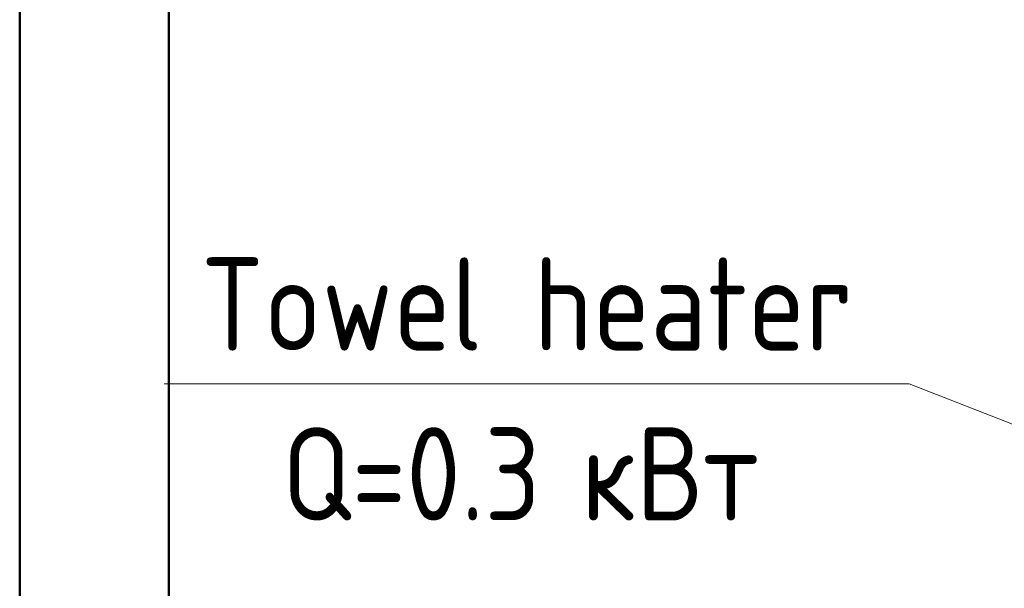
# Model space of a CAD drawing. Header units: millimetres. Extents: x -6579 to 21413, y 4748 to 42777.
# Tile 25 of 79: x 10567 to 11888, y 41250 to 42013. Entities that reach past the tile are written whole.
import ezdxf

# ---------------------------------------------------------------- set-up
doc = ezdxf.new("R2010")
doc.units = ezdxf.units.MM
for name, color, linetype, lineweight in [('A-WALL-____-MCUT', 113, 'Continuous', 50), ('A-WALL-____-OTLN', 113, 'Continuous', 20), ('M-EQPM-___-IDEN', 50, 'Continuous', 20)]:
    doc.layers.add(name, color=color, linetype=linetype, lineweight=lineweight)
doc.styles.add('GOST Common_1', font='GOST_Common.ttf', dxfattribs={"width": 0.9, "height": 125})

# ---------------------------------------------------------------- blocks, each defined once
blk = doc.blocks.new('Прямая форма - 83 new-611963-В_Этаж 03_Отопление')
at = {"layer": 'A-WALL-____-MCUT', "color": 9}
for p, q in [((7000, 0), (4920, 0)), ((4920, -200), (7000, -200))]:
    blk.add_line(p, q, dxfattribs=at)
blk = doc.blocks.new('Прямая форма - SW - 008-611964-В_Этаж 03_Отопление')
blk.add_blockref('Прямая форма - 83 new-611963-В_Этаж 03_Отопление', (0, 0))
blk = doc.blocks.new('83 new_ifc_RVT-1-В_Этаж 03_Отопление')
at = {"layer": 'A-WALL-____-OTLN', "color": 253, "lineweight": 20, "rotation": 90}
blk.add_blockref('Прямая форма - SW - 008-611964-В_Этаж 03_Отопление', (20910.3, 35475.8), dxfattribs=at)
blk = doc.blocks.new('ADSK_M_Оборудование_Отопительный прибор - ADSK_Марка _ ADSK_Тепловая мощность_20-1650517-В_Этаж 03_Отопление')
at = {"layer": 'M-EQPM-___-IDEN'}
blk.add_line((-10, 0), (10, 0), dxfattribs=at)

msp = doc.modelspace()

# ---------------------------------------------------------------- linework, layer by layer
at = {"layer": 'M-EQPM-___-IDEN'}
msp.add_line((12456.3, 41252.3), (11760.6, 41524), dxfattribs=at)

# ---------------------------------------------------------------- block references
at = {"lineweight": 9}
msp.add_blockref('83 new_ifc_RVT-1-В_Этаж 03_Отопление', (-10343.4, 0), dxfattribs=at)
at = {"layer": 'M-EQPM-___-IDEN', "xscale": 49.99999999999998, "yscale": 49.99999999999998, "zscale": 49.99999999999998}
msp.add_blockref('ADSK_M_Оборудование_Отопительный прибор - ADSK_Марка _ ADSK_Тепловая мощность_20-1650517-В_Этаж 03_Отопление', (11260.6, 41524), dxfattribs=at)

# ---------------------------------------------------------------- next in the draw order: texts
at = {"layer": 'M-EQPM-___-IDEN', "lineweight": 9, "char_height": 125, "attachment_point": 1, "style": 'GOST Common_1', "bg_fill": 3, "box_fill_scale": 1.25, "bg_fill_color": 256, "bg_fill_true_color": 13158600, "bg_fill_transparency": 0}
for s, insert, width in [('Towel heater', (10810.1, 41693.6), 1082.278), ('Q=0.3 ', (10918.8, 41465.7), 487.025)]:
    msp.add_mtext(s, dxfattribs=dict(at, insert=insert, width=width))

# ---------------------------------------------------------------- next in the draw order: texts
at = {"layer": 'M-EQPM-___-IDEN', "lineweight": 9, "insert": (11320.6, 41465.7), "char_height": 125, "width": 331.899, "attachment_point": 1, "style": 'GOST Common_1', "bg_fill": 3, "box_fill_scale": 1.25, "bg_fill_color": 256, "bg_fill_true_color": 13158600, "bg_fill_transparency": 0}
msp.add_mtext('кВт', dxfattribs=at)

doc.saveas('drawing.dxf')
